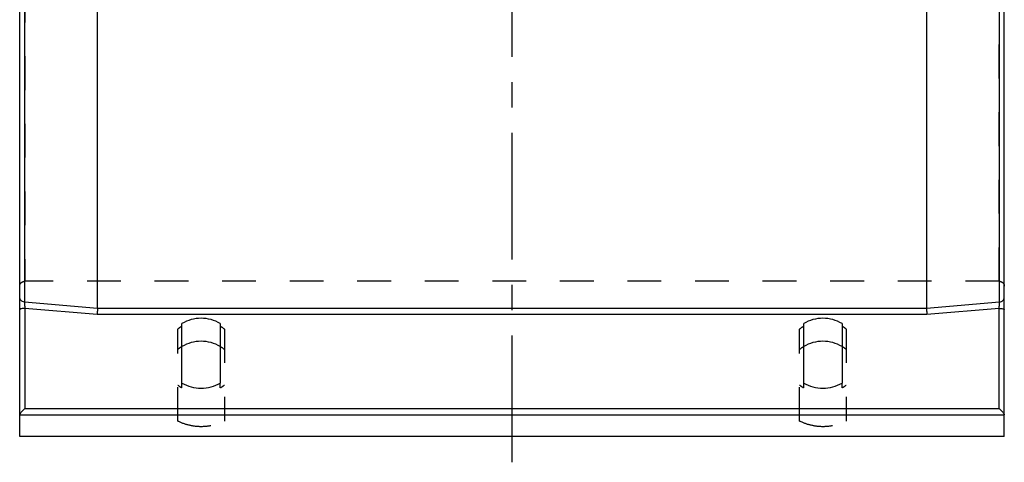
# Model space of a CAD drawing. Header units: millimetres. Extents: x 400 to 600, y 378 to 622.
# Tile 1 of 4: x 405 to 595, y 378 to 464. Entities that reach past the tile are written whole.
import ezdxf

# ---------------------------------------------------------------- set-up
doc = ezdxf.new("R2010")
doc.units = ezdxf.units.MM
doc.header["$LTSCALE"] = 65.185185
doc.linetypes.add('CENTER', pattern=[0.6, 0.375, -0.075, 0.075, -0.075])
doc.linetypes.add('HIDDEN', pattern=[0.2, 0.1, -0.1])
doc.layers.get('0').update_dxf_attribs({"linetype": 'CONTINUOUS'})
for name, color, linetype in [('ACHSEN_S', 7, 'CONTINUOUS'), ('DEFAULT_2', 8, 'HIDDEN'), ('FLAECHEN', 7, 'CONTINUOUS'), ('KONST.EL_MIT_GEO', 7, 'CONTINUOUS')]:
    doc.layers.add(name, color=color, linetype=linetype)

msp = doc.modelspace()

# ---------------------------------------------------------------- linework, layer by layer
at = {"color": 7, "linetype": 'CONTINUOUS'}
for p, q in [((420, 407.89), (420, 492.1)), ((580, 492.1), (580, 407.89)), ((580.04, 406.7), (419.96, 406.7)), ((580, 407.89), (420, 407.89))]:
    msp.add_line(p, q, dxfattribs=at)
for points, knots in [([(420, 407.89), (420, 407.82), (419.99, 407.66), (419.98, 407.27), (419.97, 406.94), (419.96, 406.7)], [0, 0, 0, 0, 0.165267, 0.408709, 1, 1, 1, 1]), ([(580, 407.89), (580, 407.82), (580.01, 407.66), (580.02, 407.27), (580.03, 406.94), (580.04, 406.7)], [0, 0, 0, 0, 0.165267, 0.408709, 1, 1, 1, 1]), ([(443.7, 404.96), (443.15, 405.29), (441.94, 405.8), (440, 406.06), (438.06, 405.8), (436.85, 405.29), (436.3, 404.96)], [0, 0, 0, 0, 0.249377, 0.5, 0.750623, 1, 1, 1, 1]), ([(563.7, 404.96), (563.15, 405.29), (561.94, 405.8), (560, 406.06), (558.06, 405.8), (556.85, 405.29), (556.3, 404.96)], [0, 0, 0, 0, 0.249377, 0.5, 0.750623, 1, 1, 1, 1]), ([(443.7, 400.52), (443.15, 400.85), (441.94, 401.36), (440, 401.63), (438.06, 401.36), (436.85, 400.85), (436.3, 400.52)], [0, 0, 0, 0, 0.249378, 0.5, 0.750622, 1, 1, 1, 1]), ([(563.7, 400.52), (563.15, 400.85), (561.94, 401.36), (560, 401.63), (558.06, 401.36), (556.85, 400.85), (556.3, 400.52)], [0, 0, 0, 0, 0.249378, 0.5, 0.750622, 1, 1, 1, 1])]:
    msp.add_open_spline(points, degree=3, knots=knots, dxfattribs=at)
at = {"layer": 'ACHSEN_S', "color": 2, "linetype": 'CENTER'}
msp.add_line((500, 378.2), (500, 621.8), dxfattribs=at)
at = {"layer": 'DEFAULT_2', "color": 8, "linetype": 'HIDDEN'}
for centre, start, end in [((439.91, 398.43), 121.004, 128.9981), ((440.09, 398.43), 51.0019, 58.996), ((559.91, 398.43), 121.004, 128.9981), ((560.09, 398.43), 51.0019, 58.996), ((439.91, 394.51), 121.0148, 128.996), ((440.09, 394.51), 51.004, 58.9852), ((559.91, 394.51), 121.0148, 128.996), ((560.09, 394.51), 51.004, 58.9852)]:
    msp.add_arc(centre, 7.01, start, end, dxfattribs=at)
at = {"layer": 'FLAECHEN', "color": 7, "linetype": 'CONTINUOUS'}
msp.add_line((595, 383.2), (405, 383.2), dxfattribs=at)
at = {"layer": 'KONST.EL_MIT_GEO', "color": 7, "linetype": 'CONTINUOUS'}
for p, q in [((405, 383.2), (405, 616.8)), ((595, 383.2), (595, 616.8)), ((405.91, 590.91), (405.91, 409.09)), ((594.09, 409.09), (594.09, 590.91)), ((420, 407.89), (405.91, 409.09)), ((594.09, 409.09), (580, 407.89)), ((406, 407.89), (406, 388.6)), ((419.96, 406.7), (406, 407.89)), ((594, 407.89), (580.04, 406.7)), ((594, 388.6), (594, 407.89)), ((436.3, 393.48), (436.3, 404.96)), ((443.7, 404.96), (443.7, 393.48)), ((556.3, 393.48), (556.3, 404.96)), ((563.7, 404.96), (563.7, 393.48)), ((406, 388.6), (594, 388.6)), ((405, 387.38), (595, 387.38))]:
    msp.add_line(p, q, dxfattribs=at)
at = {"layer": 'KONST.EL_MIT_GEO', "color": 8, "linetype": 'HIDDEN'}
for p, q in [((406, 586.88), (406, 413.12)), ((594, 413.12), (594, 586.88)), ((594, 413.12), (406, 413.12)), ((435.5, 386.16), (435.5, 403.87)), ((444.5, 403.87), (444.5, 386.16)), ((555.5, 386.16), (555.5, 403.87)), ((564.5, 403.87), (564.5, 386.16)), ((436.3, 392.56), (436.3, 393.48)), ((443.7, 392.56), (443.7, 393.48)), ((556.3, 392.56), (556.3, 393.48)), ((563.7, 392.56), (563.7, 393.48))]:
    msp.add_line(p, q, dxfattribs=at)
for centre, start, end in [((439.92, 399), 233.2504, 240.6627), ((440.08, 399), 299.3373, 306.7496), ((559.92, 399), 233.2504, 240.6627), ((560.08, 399), 299.3373, 306.7496)]:
    msp.add_arc(centre, 7.38, start, end, dxfattribs=at)
for points, knots in [([(405, 412.16), (405, 412.28), (405.05, 412.54), (405.28, 412.86), (405.61, 413.07), (405.87, 413.12), (406, 413.12)], [0, 0, 0, 0, 0.245928, 0.494235, 0.745919, 1, 1, 1, 1]), ([(594, 413.12), (594.13, 413.12), (594.39, 413.07), (594.72, 412.86), (594.95, 412.54), (595, 412.28), (595, 412.16)], [0, 0, 0, 0, 0.254081, 0.505765, 0.754072, 1, 1, 1, 1]), ([(435.5, 386.16), (436.2, 385.83), (437.67, 385.31), (440, 385.04), (442.33, 385.31), (443.8, 385.83), (444.5, 386.16)], [0, 0, 0, 0, 0.249557, 0.5, 0.750443, 1, 1, 1, 1]), ([(555.5, 386.16), (556.2, 385.83), (557.67, 385.31), (560, 385.04), (562.33, 385.31), (563.8, 385.83), (564.5, 386.16)], [0, 0, 0, 0, 0.249557, 0.5, 0.750443, 1, 1, 1, 1])]:
    msp.add_open_spline(points, degree=3, knots=knots, dxfattribs=at)
at = {"layer": 'KONST.EL_MIT_GEO', "color": 7, "linetype": 'CONTINUOUS'}
for points, knots in [([(405.91, 409.09), (405.79, 409.1), (405.55, 409.16), (405.25, 409.36), (405.05, 409.66), (405, 409.89), (405, 410)], [0, 0, 0, 0, 0.259448, 0.513036, 0.759115, 1, 1, 1, 1]), ([(405.91, 409.09), (405.92, 408.92), (405.95, 408.53), (405.98, 408.13), (406, 407.89)], [0, 0, 0, 0, 0.41032, 1, 1, 1, 1]), ([(594, 407.89), (594.02, 408.13), (594.05, 408.53), (594.08, 408.92), (594.09, 409.09)], [0, 0, 0, 0, 0.58968, 1, 1, 1, 1]), ([(594.09, 409.09), (594.21, 409.1), (594.45, 409.16), (594.75, 409.36), (594.95, 409.66), (595, 409.89), (595, 410)], [0, 0, 0, 0, 0.259448, 0.513036, 0.759115, 1, 1, 1, 1]), ([(406, 407.89), (405.87, 407.89), (405.63, 407.88), (405.36, 407.84), (405.18, 407.78), (405.07, 407.74), (405, 407.67), (405, 407.63)], [0, 0, 0, 0, 0.357658, 0.664985, 0.786781, 0.882755, 1, 1, 1, 1]), ([(594, 407.89), (594.13, 407.89), (594.37, 407.88), (594.64, 407.84), (594.82, 407.78), (594.93, 407.74), (595, 407.67), (595, 407.63)], [0, 0, 0, 0, 0.357658, 0.664985, 0.786781, 0.882755, 1, 1, 1, 1]), ([(436.3, 393.48), (436.85, 393.15), (438.06, 392.64), (440, 392.38), (441.94, 392.64), (443.15, 393.15), (443.7, 393.48)], [0, 0, 0, 0, 0.249377, 0.5, 0.750623, 1, 1, 1, 1]), ([(556.3, 393.48), (556.85, 393.15), (558.06, 392.64), (560, 392.38), (561.94, 392.64), (563.15, 393.15), (563.7, 393.48)], [0, 0, 0, 0, 0.249377, 0.5, 0.750623, 1, 1, 1, 1]), ([(406, 388.6), (405.89, 388.49), (405.67, 388.27), (405.41, 387.98), (405.22, 387.76), (405.11, 387.61), (405.04, 387.48), (405, 387.41), (405, 387.38)], [0, 0, 0, 0, 0.297935, 0.590742, 0.726564, 0.846987, 0.941831, 1, 1, 1, 1]), ([(594, 388.6), (594.11, 388.49), (594.33, 388.27), (594.59, 387.98), (594.78, 387.76), (594.89, 387.61), (594.96, 387.48), (595, 387.41), (595, 387.38)], [0, 0, 0, 0, 0.297935, 0.590742, 0.726564, 0.846987, 0.941831, 1, 1, 1, 1])]:
    msp.add_open_spline(points, degree=3, knots=knots, dxfattribs=at)

doc.saveas('drawing.dxf')
